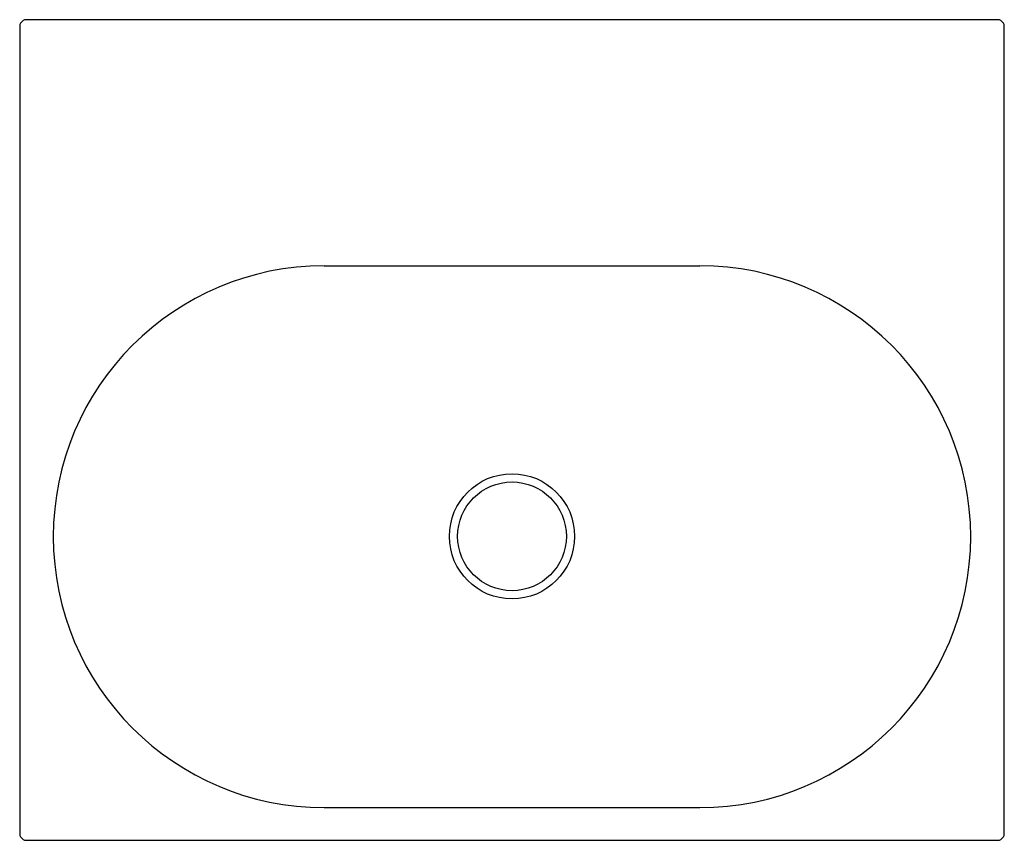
# Model space of a CAD drawing. Header units: millimetres. Extents: x -300 to 300, y -250 to 250.
import ezdxf

# ---------------------------------------------------------------- set-up
doc = ezdxf.new("R2010")
doc.units = ezdxf.units.MM
doc.layers.add('Kaldewei', color=7, linetype='Continuous', true_color=0xffffff)

msp = doc.modelspace()

# ---------------------------------------------------------------- linework, layer by layer
for p, q in [((-114.49, 100.03), (114.49, 100.03)), ((-114.49, -230.03), (114.49, -230.03))]:
    msp.add_line(p, q)
for radius in [38.14, 33.14]:
    msp.add_circle((0, -64.79), radius)
for centre, start, end in [((-114.49, -65), 90, 270), ((114.49, -65), 270, 90)]:
    msp.add_arc(centre, 165.03, start, end)
at = {"layer": 'Kaldewei'}
for p, q in [((-300, 247.03), (-300, 247)), ((-300, 247), (-300, -247)), ((297, 250), (-297, 250)), ((300, -247.03), (300, 247)), ((-297.03, -250), (-297, -250)), ((-297, -250), (297, -250))]:
    msp.add_line(p, q, dxfattribs=at)
for centre, start, end in [((-294.52, 244.49), 114.25583, 155.12559), ((294.52, 244.49), 24.87441, 65.74417), ((-294.52, -244.49), 204.87441, 245.74417), ((294.52, -244.49), 294.25583, 335.12559)]:
    msp.add_arc(centre, 6.04, start, end, dxfattribs=at)

doc.saveas('drawing.dxf')
